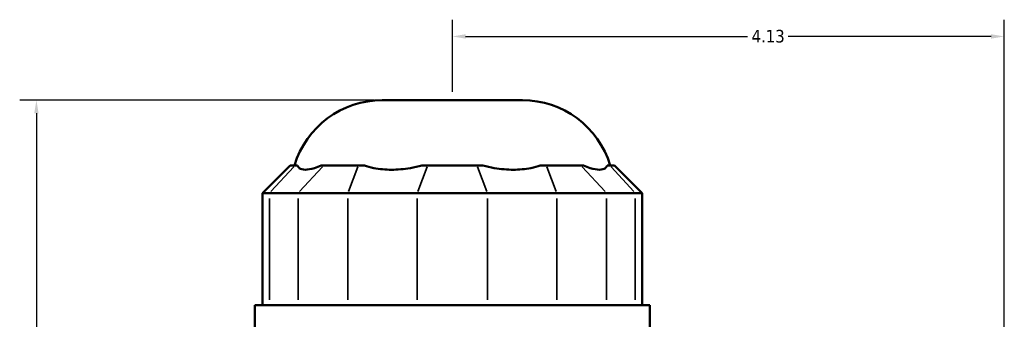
# Model space of a CAD drawing. Header units: inches. Extents: x -2.2 to 49.9, y -1.8 to 49.3.
# Tile 6 of 10: x -2.2 to 5.1, y 23.8 to 26. Entities that reach past the tile are written whole.
import ezdxf

# ---------------------------------------------------------------- set-up
doc = ezdxf.new("R2010")
doc.units = ezdxf.units.IN
doc.header["$MEASUREMENT"] = 0
for name, color, linetype, lineweight in [('Dimension (ANSI)', 7, 'Continuous', 25), ('Visible (ANSI)', 7, 'Continuous', 50), ('Visible Narrow (ANSI)', 7, 'Continuous', 35)]:
    doc.layers.add(name, color=color, linetype=linetype, lineweight=lineweight)
doc.styles.add('Note Text (ANSI)', font='tahoma.ttf')
doc.dimstyles.new('Default (ANSI)', dxfattribs={"dimtxt": 0.094488, "dimasz": 0.098425, "dimexe": 0.125, "dimexo": 0.0625, "dimgap": 0.031496, "dimtad": 0, "dimtih": 1, "dimtoh": 1, "dimrnd": 1e-08, "dimzin": 4, "dimdsep": 46, "dimtxsty": 'Note Text (ANSI)', "dimcen": 0.09, "dimdle": 0.393701, "dimclrd": 256, "dimclre": 256, "dimclrt": 5, "dimadec": 0, "dimazin": 1, "dimtfac": 1, "dimtofl": 0, "dimtmove": 0, "dimatfit": 3, "dimfxl": 1, "dimtolj": 1, "dimtzin": 4, "dimlwd": -1, "dimlwe": -1, "dimarcsym": 0})

# ---------------------------------------------------------------- blocks, each defined once
blk = doc.blocks.new('*D8')
at = {"layer": 'Defpoints', "color": 0, "transparency": 16777216}
for p in [(5.1268, 25.9106), (0.9968, 25.4342), (5.1268, 21.6797)]:
    blk.add_point(p, dxfattribs=at)
at = {"layer": 'Dimension (ANSI)', "transparency": 16777216}
for p, q in [((0.9968, 25.4967), (0.9968, 26.0356)), ((5.1268, 21.7422), (5.1268, 26.0356)), ((1.0953, 25.9106), (3.2042, 25.9106)), ((5.0284, 25.9106), (3.5095, 25.9106))]:
    blk.add_line(p, q, dxfattribs=at)
for points in [[(1.0953, 25.927), (1.0953, 25.8942), (0.9968, 25.9106)], [(5.0284, 25.927), (5.0284, 25.8942), (5.1268, 25.9106)]]:
    blk.add_solid(points, dxfattribs=at)
at = {"layer": 'Dimension (ANSI)', "color": 5, "transparency": 16777216, "insert": (3.2357, 25.9598), "char_height": 0.09449, "attachment_point": 1, "style": 'Note Text (ANSI)'}
blk.add_mtext('\\A1;4.13', dxfattribs=at)
blk = doc.blocks.new('*D10')
at = {"layer": 'Defpoints', "color": 0, "transparency": 16777216}
for p in [(-2.1156, 25.4342), (0.4727, 25.4342), (-1.3282, 18.4642)]:
    blk.add_point(p, dxfattribs=at)
at = {"layer": 'Dimension (ANSI)', "transparency": 16777216}
for p, q in [((0.4102, 25.4342), (-2.2406, 25.4342)), ((-2.1156, 25.3358), (-2.1156, 22.0299)), ((-2.1156, 18.5627), (-2.1156, 21.8686)), ((-1.3907, 18.4642), (-2.2406, 18.4642))]:
    blk.add_line(p, q, dxfattribs=at)
for points in [[(-2.132, 25.3358), (-2.0992, 25.3358), (-2.1156, 25.4342)], [(-2.132, 18.5627), (-2.0992, 18.5627), (-2.1156, 18.4642)]]:
    blk.add_solid(points, dxfattribs=at)
at = {"layer": 'Dimension (ANSI)', "color": 5, "transparency": 16777216, "insert": (-2.2366, 21.9984), "char_height": 0.09449, "attachment_point": 1, "style": 'Note Text (ANSI)'}
blk.add_mtext('\\A1;6.97', dxfattribs=at)

msp = doc.modelspace()

# ---------------------------------------------------------------- linework, layer by layer
at = {"layer": 'Visible (ANSI)'}
for p, q in [((0.4727, 25.4342), (1.521, 25.4342)), ((-0.2175, 24.9463), (-0.4236, 24.7402)), ((-0.2175, 24.9463), (-0.1809, 24.9463)), ((-0.1625, 24.9463), (-0.1809, 24.9463)), ((0.0339, 24.9463), (0.0155, 24.9463)), ((0.0339, 24.9463), (0.2942, 24.9463)), ((0.3386, 24.9463), (0.2942, 24.9463)), ((0.8128, 24.9463), (0.7684, 24.9463)), ((0.8128, 24.9463), (1.1809, 24.9463)), ((1.2253, 24.9463), (1.1809, 24.9463)), ((1.6995, 24.9463), (1.6551, 24.9463)), ((1.6995, 24.9463), (1.9598, 24.9463)), ((1.9782, 24.9463), (1.9598, 24.9463)), ((2.1746, 24.9463), (2.1562, 24.9463)), ((2.1746, 24.9463), (2.2112, 24.9463)), ((2.2112, 24.9463), (2.4173, 24.7402)), ((-0.3713, 24.7402), (-0.4236, 24.7402)), ((-0.4236, 24.7402), (-0.4236, 23.9008)), ((-0.3713, 24.7402), (-0.1565, 24.7402)), ((0.2153, 24.7402), (-0.1565, 24.7402)), ((0.2153, 24.7402), (0.7339, 24.7402)), ((1.2597, 24.7402), (0.7339, 24.7402)), ((1.2597, 24.7402), (1.7784, 24.7402)), ((2.1502, 24.7402), (1.7784, 24.7402)), ((2.1502, 24.7402), (2.365, 24.7402)), ((2.4173, 24.7402), (2.365, 24.7402)), ((2.4173, 24.7402), (2.4173, 23.9008)), ((2.4739, 23.9008), (-0.4802, 23.9008)), ((-0.4802, 23.6917), (-0.4802, 23.9008)), ((2.4739, 23.6917), (2.4739, 23.9008))]:
    msp.add_line(p, q, dxfattribs=at)
for centre, start, end in [((0.4727, 24.7472), 90, 163.15289), ((1.521, 24.7472), 16.84711, 90)]:
    msp.add_arc(centre, 0.687, start, end, dxfattribs=at)
for points in [[(-0.1625, 24.9463), (-0.1594, 24.9386), (-0.1546, 24.932), (-0.1371, 24.9183), (-0.1211, 24.9144), (-0.103, 24.9144), (-0.085, 24.9144), (-0.0616, 24.9183), (-0.0189, 24.932), (-0.0019, 24.9386), (0.0155, 24.9463)], [(0.3386, 24.9463), (0.3604, 24.9386), (0.3841, 24.932), (0.4516, 24.9183), (0.4976, 24.9144), (0.5412, 24.9144), (0.5849, 24.9144), (0.6339, 24.9183), (0.7119, 24.932), (0.7406, 24.9386), (0.7684, 24.9463)], [(1.2253, 24.9463), (1.253, 24.9386), (1.2818, 24.932), (1.3597, 24.9183), (1.4088, 24.9144), (1.4524, 24.9144), (1.4961, 24.9144), (1.5421, 24.9183), (1.6096, 24.932), (1.6332, 24.9386), (1.6551, 24.9463)], [(1.9782, 24.9463), (1.9956, 24.9386), (2.0125, 24.932), (2.0553, 24.9183), (2.0786, 24.9144), (2.0967, 24.9144), (2.1148, 24.9144), (2.1308, 24.9183), (2.1483, 24.932), (2.1531, 24.9386), (2.1562, 24.9463)]]:
    msp.add_open_spline(points, degree=3, knots=[-0.569398, -0.569398, -0.569398, -0.569398, -0.360064, -0.360064, 0, 0, 0, 0.360064, 0.360064, 0.569398, 0.569398, 0.569398, 0.569398], dxfattribs=at)
at = {"layer": 'Visible Narrow (ANSI)'}
for p, q in [((-0.1904, 24.936), (-0.3618, 24.7505)), ((-0.147, 24.7505), (0.0244, 24.936)), ((0.2902, 24.936), (0.2192, 24.7505)), ((0.8089, 24.936), (0.7379, 24.7505)), ((1.1848, 24.936), (1.2558, 24.7505)), ((1.7034, 24.936), (1.7744, 24.7505)), ((1.9693, 24.936), (2.1407, 24.7505)), ((2.1841, 24.936), (2.3555, 24.7505)), ((-0.3713, 23.9428), (-0.3713, 24.6983)), ((-0.1565, 24.6983), (-0.1565, 23.9428)), ((0.2153, 23.9428), (0.2153, 24.6983)), ((0.7339, 24.6983), (0.7339, 23.9428)), ((1.2597, 23.9428), (1.2597, 24.6983)), ((1.7784, 24.6983), (1.7784, 23.9428)), ((2.1502, 23.9428), (2.1502, 24.6983)), ((2.365, 24.6983), (2.365, 23.9428))]:
    msp.add_line(p, q, dxfattribs=at)

# ---------------------------------------------------------------- dimensions: what is measured, and where the dimension line sits
at = {"layer": 'Dimension (ANSI)'}
for base, p1, p2, angle, override, picture, middle in [((5.1268, 25.9106), (0.9968, 25.4342), (5.1268, 21.6797), 180, {"dimgap": 0.031496, "dimtih": 0, "dimtoh": 0, "dimdec": 2, "dimtol": 0, "dimlim": 0, "dimtp": 0, "dimtm": 0, "dimtdec": 2, "dimatfit": 1}, '*D8', (3.3568, 25.9106)), ((-2.1156, 25.4342), (-1.3282, 18.4642), (0.4727, 25.4342), 270, {"dimgap": 0.031496, "dimdec": 2, "dimtol": 0, "dimlim": 0, "dimtp": 0, "dimtm": 0, "dimtdec": 2, "dimatfit": 1}, '*D10', (-2.1156, 21.9492))]:
    dim = msp.add_linear_dim(base=base, p1=p1, p2=p2, angle=angle, dimstyle='Default (ANSI)', override=override, dxfattribs=at)
    dim.commit()
    dim.dimension.update_dxf_attribs({"geometry": picture, "text_midpoint": middle, "dimtype": 160})

doc.saveas('drawing.dxf')
